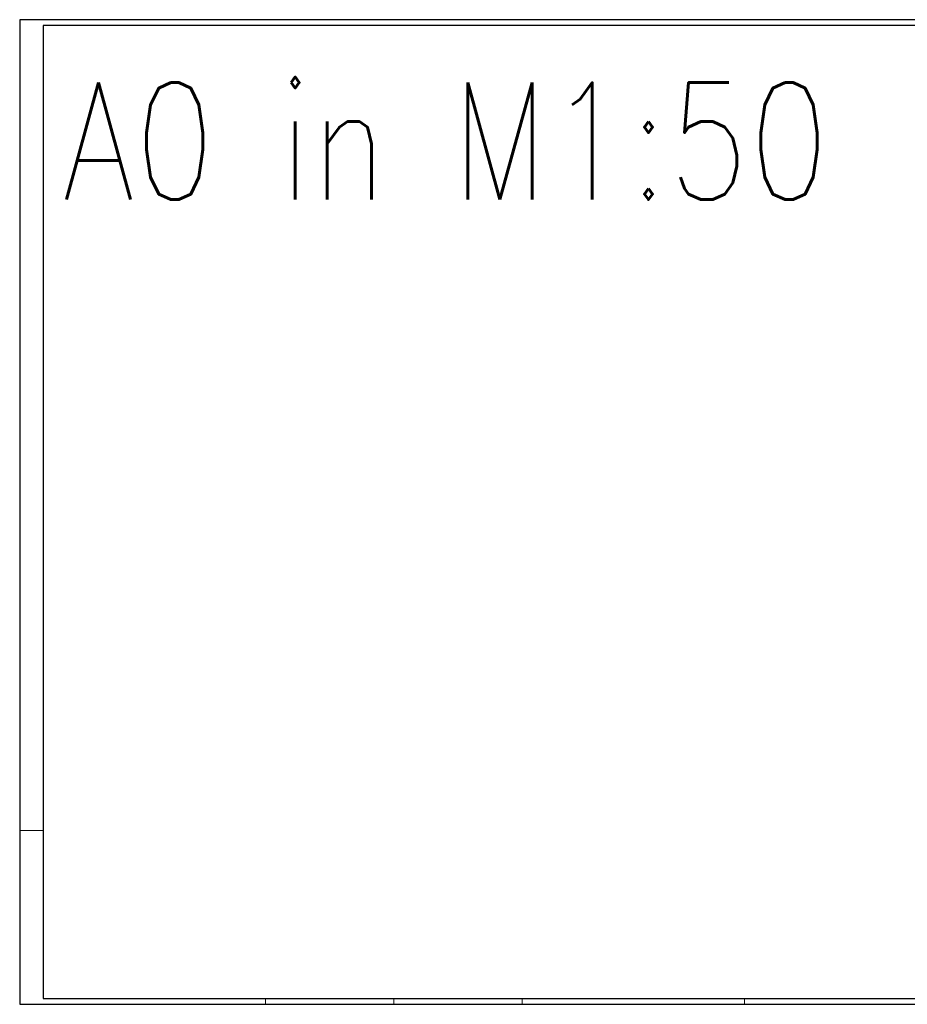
# Model space of a CAD drawing. Header units: metres. Extents: x -11 to 3443208, y -13 to 5427948.
# Tile 5 of 28: x 68 to 106, y 18 to 61. Entities that reach past the tile are written whole.
import ezdxf

# ---------------------------------------------------------------- set-up
doc = ezdxf.new("R2010")
doc.units = ezdxf.units.M
doc.layers.add('IBJ_Hilfslinien', color=210, linetype='Continuous', plot=False)
doc.layers.add('T__RANDI', color=3, linetype='Continuous')
doc.layers.add('T__RANDO', color=7, linetype='Continuous')
doc.styles.add('SIMPLEX8', font='simplexd.shx', dxfattribs={"width": 0.8})

# ---------------------------------------------------------------- blocks, each defined once
blk = doc.blocks.new('SOF_PAGEMARGIN_1CB72')
at = {"layer": 'T__RANDI', "color": 3}
for p, q in [((1184, 836), (20, 836)), ((20, 836), (20, 5)), ((1184, 5), (1184, 836)), ((20, 5), (1184, 5))]:
    blk.add_line(p, q, dxfattribs=at)
at = {"layer": 'T__RANDI', "color": 1, "linetype": 'Continuous', "lineweight": 18}
for p, q in [((1189, 594), (1184, 594)), ((1189, 297), (1184, 297)), ((0, 148.5), (20, 148.5)), ((210, 0), (210, 5)), ((319.5, 0), (319.5, 5)), ((429, 0), (429, 5)), ((619, 0), (619, 5)), ((809, 0), (809, 5)), ((999, 0), (999, 5))]:
    blk.add_line(p, q, dxfattribs=at)
at = {"layer": 'T__RANDO', "color": 7}
for p, q in [((1189, 841), (0, 841)), ((0, 841), (0, 0)), ((1189, 0), (1189, 841)), ((0, 0), (1189, 0))]:
    blk.add_line(p, q, dxfattribs=at)

msp = doc.modelspace()

# ---------------------------------------------------------------- block references
at = {"linetype": 'Continuous', "lineweight": 18, "xscale": 0.05, "yscale": 0.05, "zscale": 0.05}
msp.add_blockref('SOF_PAGEMARGIN_1CB72', (67.6017, 18.478), dxfattribs=at)

# ---------------------------------------------------------------- texts
at = {"layer": 'IBJ_Hilfslinien', "linetype": 'Continuous', "lineweight": 18, "insert": (69.4225, 57.8435), "char_height": 5, "width": 43.587992, "attachment_point": 1, "style": 'SIMPLEX8'}
msp.add_mtext('A0 in M1:50', dxfattribs=at)

doc.saveas('drawing.dxf')
